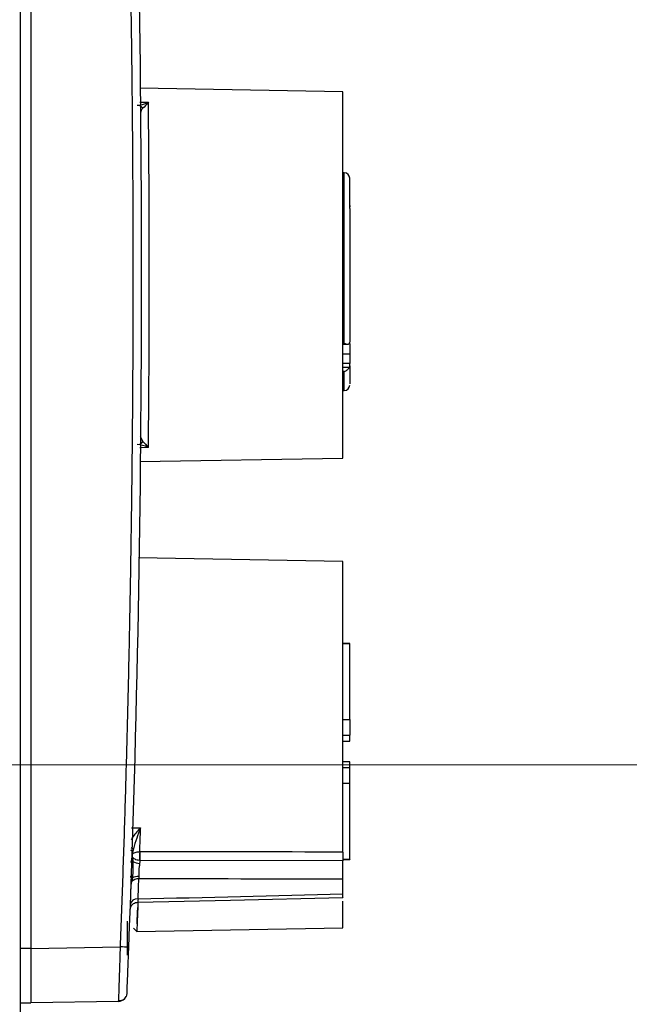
# Model space of a CAD drawing. Header units: millimetres. Extents: x 10 to 272, y 8 to 208.
# Tile 58 of 75: x 102 to 113, y 159 to 177. Entities that reach past the tile are written whole.
import ezdxf

# ---------------------------------------------------------------- set-up
doc = ezdxf.new("R2010")
doc.units = ezdxf.units.MM
doc.styles.add('SLDTEXTSTYLE1', font='TXT', dxfattribs={"width": 0.605})
doc.dimstyles.new('SLDDIMSTYLE3', dxfattribs={"dimtxt": 2.054655, "dimasz": 3, "dimexe": 0, "dimexo": 0.0625, "dimgap": 0.513664, "dimtad": 0, "dimtih": 1, "dimtoh": 1, "dimdec": 1, "dimlfac": 2, "dimrnd": 1e-09, "dimzin": 4, "dimdsep": 46, "dimtxsty": 'SLDTEXTSTYLE1', "dimsah": 1, "dimcen": 0.09, "dimadec": 0, "dimazin": 1, "dimtfac": 1, "dimtdec": 1, "dimtofl": 0, "dimtmove": 0, "dimatfit": 3, "dimfxl": 1, "dimfrac": 2, "dimtolj": 1, "dimtzin": 12, "dimarcsym": 0})

# ---------------------------------------------------------------- blocks, each defined once
blk = doc.blocks.new('_D_7')
at = {"color": 7, "linetype": 'Continuous', "lineweight": 18}
for p, q in [((79.112, 170.314), (79.112, 145.36)), ((95.612, 161.314), (95.612, 145.36)), ((105.829, 148.438), (105.124, 148.438)), ((105.124, 148.438), (105.124, 145.282)), ((111.317, 148.438), (112.023, 148.438)), ((112.023, 148.438), (112.023, 145.282)), ((79.112, 146.86), (95.612, 146.86)), ((95.612, 146.86), (98.46, 146.86)), ((105.124, 145.282), (105.829, 145.282)), ((112.023, 145.282), (111.317, 145.282))]:
    blk.add_line(p, q, dxfattribs=at)
for points in [[(79.112, 146.86), (82.112, 146.352), (82.112, 147.368)], [(95.612, 146.86), (92.612, 147.368), (92.612, 146.352)]]:
    blk.add_solid(points, dxfattribs=at)
at = {"color": 7, "linetype": 'Continuous', "lineweight": 18, "char_height": 2.1167, "attachment_point": 1, "style": 'SLDTEXTSTYLE1'}
for s, insert in [('33.0', (98.931, 148.011)), ('1.30', (105.829, 148.011))]:
    blk.add_mtext(s, dxfattribs=dict(at, insert=insert))
blk = doc.blocks.new('_D_8')
at = {"color": 7, "linetype": 'Continuous', "lineweight": 18}
for p, q in [((97.612, 181.314), (124.306, 181.314)), ((122.806, 181.314), (122.806, 173.593)), ((122.806, 173.123), (122.1, 173.123)), ((122.1, 173.123), (122.1, 169.968)), ((128.293, 173.123), (128.999, 173.123)), ((128.999, 173.123), (128.999, 169.968)), ((122.1, 169.968), (122.806, 169.968)), ((128.999, 169.968), (128.293, 169.968)), ((122.806, 163.314), (122.806, 169.497)), ((97.612, 163.314), (124.306, 163.314))]:
    blk.add_line(p, q, dxfattribs=at)
for points in [[(122.806, 181.314), (122.298, 178.314), (123.314, 178.314)], [(122.806, 163.314), (123.314, 166.314), (122.298, 166.314)]]:
    blk.add_solid(points, dxfattribs=at)
at = {"color": 7, "linetype": 'Continuous', "lineweight": 18, "char_height": 2.1167, "attachment_point": 1, "style": 'SLDTEXTSTYLE1'}
for s, insert in [('36.0', (115.907, 172.696)), ('1.42', (122.806, 172.696))]:
    blk.add_mtext(s, dxfattribs=dict(at, insert=insert))

msp = doc.modelspace()

# ---------------------------------------------------------------- linework, layer by layer
at = {"color": 7, "linetype": 'Continuous', "lineweight": 25}
for p, q in [((101.6124, 186.1061), (101.6124, 158.5213)), ((101.8124, 184.6888), (101.8124, 159.9387)), ((107.5405, 175.679), (103.8117, 175.7441)), ((107.5405, 168.9483), (107.5405, 175.679)), ((103.8117, 175.4877), (103.9683, 175.485)), ((107.5655, 174.1889), (107.5405, 174.1889)), ((107.5655, 171.0622), (107.5655, 174.1889)), ((107.6655, 173.5904), (107.6655, 173.5665)), ((107.5405, 171.0622), (107.5655, 171.0622)), ((107.5405, 171.0404), (107.6271, 171.0404)), ((107.6655, 171.0505), (107.6655, 170.863)), ((107.5405, 170.863), (107.6655, 170.863)), ((107.6655, 170.863), (107.6655, 170.6863)), ((107.6655, 170.6863), (107.5405, 170.6863)), ((107.6566, 170.6131), (107.5405, 170.6131)), ((107.6655, 170.6427), (107.6655, 170.6863)), ((107.5655, 170.5364), (107.5405, 170.5364)), ((107.5655, 170.1889), (107.5655, 170.5364)), ((107.5405, 170.1889), (107.5655, 170.1889)), ((103.8292, 169.331), (103.8242, 169.3419)), ((103.8662, 169.2512), (103.8292, 169.331)), ((103.9683, 169.1423), (103.8117, 169.1396)), ((103.8117, 168.8833), (107.5405, 168.9483)), ((107.5405, 167.0478), (103.7842, 167.1134)), ((107.5405, 161.7097), (107.5405, 167.0478)), ((107.6655, 165.5446), (107.5405, 165.5446)), ((107.6655, 165.5352), (107.5405, 165.5352)), ((107.6655, 165.5352), (107.6655, 165.5446)), ((107.6655, 164.148), (107.6655, 165.5352)), ((107.5405, 164.148), (107.6655, 164.148)), ((107.6655, 164.148), (107.6655, 163.8587)), ((107.5405, 163.8587), (107.6655, 163.8587)), ((107.5405, 163.7487), (107.6655, 163.7487)), ((107.6655, 163.7487), (107.6655, 163.8587)), ((107.6655, 163.3687), (107.5405, 163.3687)), ((107.6655, 163.2587), (107.6655, 163.3687)), ((107.6655, 163.2587), (107.5405, 163.2587)), ((107.6655, 162.9694), (107.6655, 163.2587)), ((107.6655, 162.9694), (107.5405, 162.9694)), ((107.6655, 161.5822), (107.6655, 162.9694)), ((103.6585, 162.154), (103.8243, 162.1548)), ((103.8095, 161.7153), (103.8106, 161.7153)), ((107.5405, 161.5506), (103.8106, 161.5563)), ((107.5405, 161.5822), (107.6655, 161.5822)), ((107.5405, 161.5728), (107.6655, 161.5728)), ((107.6655, 161.5822), (107.6655, 161.5728)), ((107.5405, 160.9416), (107.5405, 161.2115)), ((103.6398, 160.7027), (103.6281, 160.6412)), ((103.6352, 160.6995), (103.6356, 160.6917)), ((103.6367, 160.6895), (103.6371, 160.6886)), ((107.5405, 160.3171), (107.5405, 160.8083)), ((103.587, 159.8137), (103.587, 160.4387)), ((103.6938, 160.3115), (103.7557, 160.2511)), ((103.7562, 160.2511), (107.5405, 160.3171)), ((101.8124, 159.9387), (101.6124, 159.9387)), ((101.8124, 159.9385), (103.4557, 159.9672)), ((101.8124, 159.9387), (101.8124, 159.9385)), ((101.6124, 158.9387), (101.8124, 158.9387)), ((103.4222, 158.9668), (101.8124, 158.9387)), ((103.4222, 158.9668), (103.4239, 159.0038))]:
    msp.add_line(p, q, dxfattribs=at)
at = {"color": 7, "linetype": 'Continuous', "lineweight": 25, "flags": 128}
for points in [[(103.7744, 160.787), (105.4771, 160.8277), (107.5406, 160.8772)], [(103.5695, 159.1107), (103.5656, 159.0826), (103.5574, 159.0574)]]:
    msp.add_lwpolyline(points, dxfattribs=at)
at = {"color": 7, "linetype": 'Continuous', "lineweight": 25}
for centre, radius, start, end in [((103.7546, 175.2972), 0.1367, 35.30221, 65.01902), ((107.5655, 174.0889), 0.1, 0, 90), ((107.5655, 170.2889), 0.1, 270, 0), ((103.7543, 169.3305), 0.1371, 294.79905, 324.64979), ((101.8973, 156.8186), 5.2229, 69.99212, 70.41003), ((100.9531, 155.6145), 6.7367, 65.98872, 66.39373), ((101.2774, 169.233), 8.0448, 287.11312, 287.39864), ((106.0866, 161.5611), 2.2823, 176.12485, 180.11434), ((108.5212, 161.6351), 4.7113, 179.02487, 180.95902), ((100.9562, 170.5509), 9.4179, 286.57629, 286.8436), ((103.8062, 161.7258), 0.2243, 237.32635, 270.2332), ((101.7726, 156.3152), 5.2741, 68.85755, 69.31209), ((100.7343, 152.1336), 9.5774, 72.11112, 72.36405), ((103.7816, 161.0519), 0.1659, 86.27207, 136.51267), ((103.782, 161.0407), 0.2212, 86.79961, 118.93663), ((103.763, 160.7158), 0.1337, 83.13755, 169.27432), ((101.3951, 104.8281), 55.1776, 87.7068, 87.85984), ((103.4196, 159.1168), 0.15, 271, 317.42824)]:
    msp.add_arc(centre, radius, start, end, dxfattribs=at)
for points, knots in [([(103.4557, 159.9672), (103.4716, 160.4004), (103.5036, 161.2667), (103.5449, 162.5664), (103.5814, 163.866), (103.6126, 165.1657), (103.6386, 166.4653), (103.6594, 167.765), (103.6751, 169.0646), (103.6855, 170.3642), (103.6907, 171.6639), (103.6907, 172.9635), (103.6855, 174.2631), (103.6751, 175.5628), (103.6594, 176.8624), (103.6386, 178.1621), (103.6126, 179.4617), (103.5814, 180.7613), (103.5449, 182.061), (103.5036, 183.3606), (103.4716, 184.227), (103.4557, 184.6602)], [0, 0, 0, 0, 0.0526531, 0.105299, 0.1579386, 0.2105727, 0.2632022, 0.3158278, 0.3684506, 0.4210712, 0.4736905, 0.5263095, 0.5789288, 0.6315494, 0.6841722, 0.7367978, 0.7894273, 0.8420614, 0.894701, 0.9473469, 1, 1, 1, 1]), ([(103.9683, 169.1423), (103.9684, 169.1534), (103.969, 169.1962), (103.9703, 169.3034), (103.9725, 169.5133), (103.9754, 169.872), (103.9798, 170.48), (103.9839, 171.324), (103.9857, 172.3135), (103.9839, 173.3027), (103.9798, 174.147), (103.9754, 174.7556), (103.9725, 175.1148), (103.9703, 175.3246), (103.969, 175.4316), (103.9684, 175.4741), (103.9683, 175.485)], [0, 0, 0, 0, 0.0106472, 0.041007, 0.0910625, 0.160786, 0.2501389, 0.3834644, 0.4999999, 0.6164656, 0.7497138, 0.8392641, 0.9091014, 0.9591866, 0.9894917, 1, 1, 1, 1]), ([(103.8662, 175.3762), (103.8514, 175.3626), (103.8413, 175.348), (103.8276, 175.3175), (103.824, 175.3015), (103.8242, 175.2854)], [0, 0, 0, 0, 0.5, 0.5, 1, 1, 1, 1]), ([(107.6655, 173.5324), (107.6655, 173.7083), (107.6655, 173.8491), (107.6655, 174.0395), (107.6655, 174.0889), (107.6655, 174.0889)], [0, 0, 0, 0, 0.5, 0.5, 1, 1, 1, 1]), ([(107.6655, 173.5324), (107.6655, 173.5102), (107.6655, 173.4659), (107.6655, 173.3958), (107.6655, 173.3233), (107.6655, 173.2482), (107.6655, 173.1704), (107.6655, 173.0901), (107.6655, 172.9328), (107.6655, 172.6873), (107.6655, 172.3466), (107.6655, 172.0007), (107.6655, 171.7209), (107.6655, 171.5097), (107.6655, 171.3614), (107.6655, 171.2187), (107.6655, 171.1294), (107.6655, 171.0846)], [0, 0, 0, 0, 0.0348179, 0.0694268, 0.1039082, 0.1383443, 0.172818, 0.2074114, 0.2422063, 0.3710671, 0.5000253, 0.6288854, 0.7578427, 0.8185495, 0.8788498, 0.9391861, 1, 1, 1, 1]), ([(107.5655, 171.0622), (107.5827, 171.052), (107.6002, 171.0441), (107.6324, 171.0386), (107.6478, 171.0412), (107.6566, 171.055)], [0, 0, 0, 0, 0.5, 0.5, 1, 1, 1, 1]), ([(107.5655, 170.5364), (107.5827, 170.5433), (107.6002, 170.5541), (107.6324, 170.5813), (107.6478, 170.5992), (107.6566, 170.6131)], [0, 0, 0, 0, 0.5, 0.5, 1, 1, 1, 1]), ([(107.6655, 170.6427), (107.6655, 170.5296), (107.6655, 170.3234), (107.6655, 170.3146), (107.6655, 170.3106)], [0, 0, 0, 0, 0.5483872, 1, 1, 1, 1]), ([(103.8243, 162.1548), (103.7774, 162.1046), (103.7154, 162.0383), (103.6652, 161.958), (103.6531, 161.9385)], [0, 0, 0, 0, 0.757546, 1, 1, 1, 1]), ([(103.6745, 161.6764), (103.6844, 161.6869), (103.7008, 161.6968), (103.7469, 161.7113), (103.7773, 161.7159), (103.8095, 161.7153)], [0, 0, 0, 0, 0.5, 0.5, 1, 1, 1, 1]), ([(103.8043, 161.5565), (103.7734, 161.5583), (103.7446, 161.5662), (103.7003, 161.5878), (103.6846, 161.6011), (103.6749, 161.6147)], [0, 0, 0, 0, 0.5, 0.5, 1, 1, 1, 1]), ([(107.5405, 161.7097), (107.5405, 161.6863), (107.5405, 161.6572), (107.5405, 161.5995), (107.5405, 161.5716), (107.5405, 161.5506)], [0, 0, 0, 0, 0.5, 0.5, 1, 1, 1, 1]), ([(107.5405, 161.2115), (107.5405, 161.2579), (107.5405, 161.3195), (107.5405, 161.444), (107.5405, 161.5052), (107.5405, 161.5506)], [0, 0, 0, 0, 0.5, 0.5, 1, 1, 1, 1]), ([(103.6851, 161.537), (103.6858, 161.5178), (103.6857, 161.5051), (103.6856, 161.48), (103.6853, 161.4683), (103.6845, 161.434), (103.6838, 161.4122), (103.6823, 161.3683), (103.6816, 161.3463), (103.6797, 161.3008), (103.6789, 161.2777), (103.6763, 161.248)], [0, 0, 0, 0, 0.125, 0.125, 0.25, 0.25, 0.5, 0.5, 0.75, 0.75, 1, 1, 1, 1]), ([(103.8071, 161.5015), (103.8064, 161.4937), (103.8047, 161.4751), (103.7983, 161.4357), (103.7899, 161.3821), (103.7925, 161.3277), (103.7947, 161.2879), (103.7944, 161.2692), (103.7943, 161.2616)], [0, 0, 0, 0, 0.1042661, 0.2505661, 0.4999349, 0.749381, 0.898186, 1, 1, 1, 1]), ([(103.7789, 160.8485), (103.7776, 160.8302), (103.7751, 160.7948), (103.7747, 160.7903), (103.7745, 160.7881)], [0, 0, 0, 0, 0.51797361, 1, 1, 1, 1]), ([(107.5405, 160.8781), (107.5405, 160.8779), (107.5405, 160.8774), (107.5405, 160.8839), (107.5405, 160.9006), (107.5405, 160.9253), (107.5405, 160.9416)], [0, 0, 0, 0, 0.106945, 0.3340023, 0.5610599, 1, 1, 1, 1]), ([(103.6345, 160.7598), (103.6346, 160.7477), (103.6347, 160.7237), (103.6362, 160.7041), (103.6376, 160.695), (103.6388, 160.6966), (103.6389, 160.6967)], [0, 0, 0, 0, 0.3288035, 0.6505194, 0.9649437, 1, 1, 1, 1]), ([(103.6394, 160.6945), (103.6462, 160.7076), (103.6599, 160.734), (103.6938, 160.7635), (103.7329, 160.7827), (103.7609, 160.7856), (103.7744, 160.787)], [0, 0, 0, 0, 0.2548291, 0.5135726, 0.7651026, 1, 1, 1, 1]), ([(103.7762, 160.7871), (103.7741, 160.7291), (103.7688, 160.5865), (103.7607, 160.375), (103.7556, 160.2494), (103.7559, 160.257), (103.756, 160.2587)], [0, 0, 0, 0, 0.1649415, 0.4061028, 0.8655795, 1, 1, 1, 1]), ([(103.7613, 160.3941), (103.762, 160.4108), (103.7642, 160.468), (103.7682, 160.5749), (103.7719, 160.6719), (103.7726, 160.6886)], [0, 0, 0, 0, 0.2551318, 0.8712311, 1, 1, 1, 1]), ([(101.8124, 159.9385), (101.8124, 159.9156), (101.8124, 159.87), (101.8124, 159.8022), (101.8124, 159.7356), (101.8124, 159.6705), (101.8125, 159.6072), (101.8125, 159.5459), (101.8125, 159.4868), (101.8124, 159.4302), (101.8124, 159.3761), (101.8124, 159.3249), (101.8124, 159.2765), (101.8124, 159.2158), (101.8124, 159.1463), (101.8124, 159.0747), (101.8125, 159.016), (101.8124, 158.9724), (101.8124, 158.9441), (101.8124, 158.9405), (101.8124, 158.9387)], [0, 0, 0, 0, 0.0437728, 0.0871644, 0.130175, 0.1728045, 0.2150531, 0.2569209, 0.2984079, 0.3395142, 0.3802399, 0.4205851, 0.4605498, 0.5001343, 0.5796419, 0.66067, 0.7432193, 0.8272904, 0.9128838, 1, 1, 1, 1]), ([(103.4239, 159.0038), (103.4244, 159.0129), (103.4258, 159.0403), (103.4326, 159.2386), (103.4415, 159.5012), (103.4492, 159.7506), (103.4535, 159.8931), (103.4557, 159.9672)], [0, 0, 0, 0, 0.1423739, 0.4296714, 0.6888285, 0.8380452, 1, 1, 1, 1]), ([(103.6029, 159.9615), (103.5987, 159.8503), (103.5944, 159.7391), (103.5884, 159.5847), (103.5865, 159.5358), (103.5828, 159.4434), (103.5811, 159.3996), (103.5764, 159.2818), (103.5738, 159.2183), (103.5704, 159.1333), (103.5695, 159.1107), (103.5695, 159.1107)], [0, 0, 0, 0, 0.25, 0.25, 0.375, 0.375, 0.5, 0.5, 0.75, 0.75, 1, 1, 1, 1]), ([(103.4233, 158.9863), (103.4365, 158.9845), (103.4631, 158.9809), (103.5024, 158.9937), (103.5365, 159.0191), (103.5505, 159.0449), (103.5575, 159.0577)], [0, 0, 0, 0, 0.2477631, 0.5007999, 0.7536072, 1, 1, 1, 1])]:
    msp.add_open_spline(points, degree=3, knots=knots, dxfattribs=at)
for points in [[(103.6029, 184.6659), (103.916, 176.435), (103.916, 168.1923), (103.6029, 159.9615)], [(103.7625, 175.4325), (103.8206, 175.4315), (103.8943, 175.4501), (103.9683, 175.485)], [(103.9683, 175.485), (103.9314, 175.4403), (103.895, 175.4026), (103.8662, 175.3762)], [(107.6655, 171.0846), (107.6655, 171.0744), (107.6625, 171.0644), (107.6566, 171.055)], [(107.6655, 170.6427), (107.6655, 170.6324), (107.6625, 170.6224), (107.6566, 170.6131)], [(103.9683, 169.1423), (103.8943, 169.1772), (103.8206, 169.1959), (103.7625, 169.1948)], [(103.8662, 169.2512), (103.895, 169.2248), (103.9314, 169.1871), (103.9683, 169.1423)], [(103.8243, 162.1548), (103.7765, 162.0281), (103.7282, 161.8974), (103.6944, 161.7682)], [(103.8095, 161.7153), (103.8145, 161.8551), (103.8194, 162.0021), (103.8243, 162.1548)], [(103.6944, 161.7682), (103.6907, 161.7543), (103.6874, 161.7403), (103.6843, 161.7263)], [(103.6745, 161.6764), (103.6691, 161.6564), (103.6692, 161.6348), (103.6749, 161.6147)], [(103.6843, 161.7263), (103.6807, 161.7097), (103.6774, 161.693), (103.6745, 161.6764)], [(103.6749, 161.6147), (103.6775, 161.5971), (103.6803, 161.5779), (103.6829, 161.5562)], [(103.6829, 161.5562), (103.6837, 161.55), (103.6844, 161.5436), (103.6851, 161.537)], [(103.8043, 161.5565), (103.8064, 161.5564), (103.8085, 161.5563), (103.8106, 161.5563)], [(103.8106, 161.5563), (103.8095, 161.5407), (103.8083, 161.5223), (103.8071, 161.5015)], [(107.5405, 161.7097), (106.2972, 161.7112), (105.0539, 161.7131), (103.8106, 161.7153)], [(103.675, 161.2343), (103.6704, 161.2085), (103.6655, 161.1862), (103.6612, 161.1661)], [(103.6763, 161.248), (103.6759, 161.2439), (103.6755, 161.2396), (103.675, 161.2343)], [(103.7789, 160.8485), (103.7834, 160.9628), (103.7879, 161.0862), (103.7924, 161.2175)], [(103.7943, 161.2616), (103.7937, 161.2453), (103.7931, 161.2305), (103.7924, 161.2175)], [(107.5405, 161.2115), (106.2912, 161.2134), (105.0418, 161.2154), (103.7924, 161.2175)], [(103.6612, 161.1661), (103.6497, 161.1191), (103.6433, 161.0715), (103.6416, 161.0226)], [(103.7789, 160.8485), (105.0328, 160.8794), (106.2867, 160.9104), (107.5405, 160.9416)]]:
    msp.add_open_spline(points, degree=3, dxfattribs=at)

# ---------------------------------------------------------------- dimensions: what is measured, and where the dimension line sits
at = {"color": 7, "linetype": 'Continuous', "lineweight": 18}
dim = msp.add_linear_dim(base=(122.8057, 163.3137), p1=(95.6124, 181.3137), p2=(95.6124, 163.3137), angle=90, dimstyle='SLDDIMSTYLE3', dxfattribs=at)
dim.commit()
dim.dimension.update_dxf_attribs({"geometry": '_D_8', "text_midpoint": (122.8057, 171.5453), "dimtype": 160})
dim = msp.add_linear_dim(base=(95.6124, 146.86), p1=(79.1124, 172.3137), p2=(95.6124, 163.3137), dimstyle='SLDDIMSTYLE3', dxfattribs=at)
dim.commit()
dim.dimension.update_dxf_attribs({"geometry": '_D_7', "text_midpoint": (105.8295, 146.86), "dimtype": 160})

doc.saveas('drawing.dxf')
